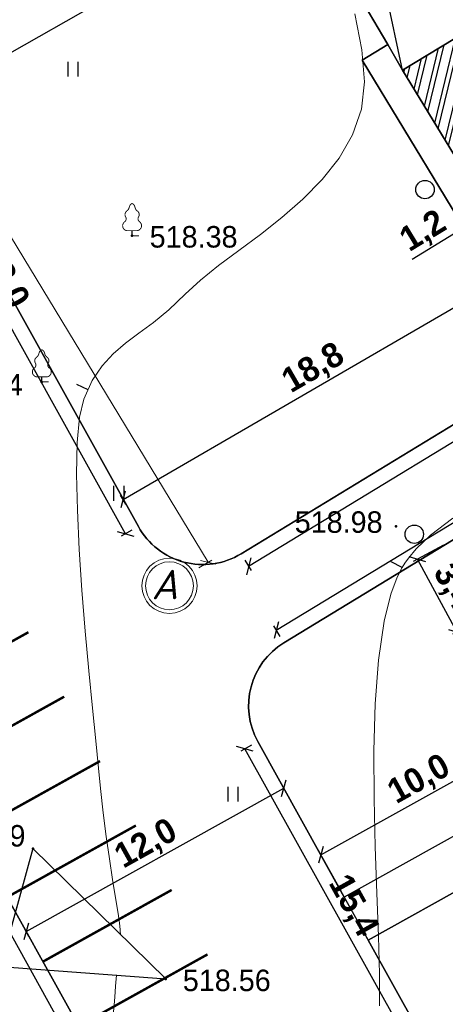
# Model space of a CAD drawing. Header units: millimetres. Extents: x 767170 to 66149698, y -983507 to 2493658.
# Tile 200 of 226: x 2790966 to 2808297, y -634917 to -594856. Entities that reach past the tile are written whole.
import ezdxf

# ---------------------------------------------------------------- set-up
doc = ezdxf.new("R2010")
doc.units = ezdxf.units.MM
for name, color, linetype in [('(004) Точки рельефа', 7, 'Continuous'), ('(022) Возд. Линии', 7, 'Continuous'), ('(031) Горизонтали', 42, 'Continuous'), ('(035) Откосы', 7, 'Continuous'), ('(036) Растительность', 7, 'Continuous'), ('(038) Деревья', 7, 'Continuous'), ('os', 3, 'Continuous'), ('YQ_DIM', 3, 'Continuous')]:
    doc.layers.add(name, color=color, linetype=linetype)
doc.layers.add('(042) Бергштрих', color=32, linetype='Continuous', lineweight=30)
doc.styles.add('BLACK', font='tahomabd.ttf')
doc.styles.add('D-431', font='txt')
doc.styles.add('FAYZXON', font='GOTHICB.TTF')
doc.styles.get("Standard").update_dxf_attribs({"font": 'isocpeui.ttf'})
doc.linetypes.add('ОТКОСЫ_НЕУКР1', pattern='A,0.5,["|",Standard,S=-1.2,R=0,X=0,Y=1.2],1,["|",Standard,S=-0.5,R=0,X=0,Y=0.5],0.5', length=2)
doc.dimstyles.new('genplan dimension', dxfattribs={"dimtxt": 1100, "dimasz": 450, "dimexe": 450, "dimexo": 0, "dimgap": 80, "dimtad": 1, "dimlfac": 0.001, "dimtxsty": 'BLACK', "dimblk": 'OBLIQUE', "dimcen": 0, "dimclrd": 186, "dimclre": 186, "dimclrt": 186, "dimadec": 1, "dimazin": 0, "dimtfac": 1, "dimtmove": 0, "dimatfit": 3, "dimldrblk": 'OBLIQUE', "dimfxl": 1, "dimlwd": 9, "dimlwe": 9, "dimarcsym": 0})
doc.dimstyles.new('MAGENTA genplan dimension', dxfattribs={"dimtxt": 1000, "dimasz": 500, "dimexe": 200, "dimexo": 300, "dimgap": 100, "dimtad": 1, "dimdec": 1, "dimlfac": 0.001, "dimzin": 1, "dimtxsty": 'FAYZXON', "dimblk": 'OBLIQUE', "dimcen": 0, "dimclrd": 142, "dimclre": 142, "dimclrt": 6, "dimadec": 0, "dimazin": 0, "dimtfac": 1, "dimtdec": 1, "dimtmove": 0, "dimatfit": 3, "dimldrblk": 'OBLIQUE', "dimfxl": 1, "dimlwd": 30, "dimlwe": 30, "dimarcsym": 0})

# ---------------------------------------------------------------- blocks, each defined once
blk = doc.blocks.new('_Oblique')
at = {"color": 0, "linetype": 'ByBlock', "lineweight": -2}
blk.add_line((-0.5, -0.5), (0.5, 0.5), dxfattribs=at)
blk = doc.blocks.new('*D1905')
at = {"color": 186, "lineweight": 9, "transparency": 16777216}
for p, q in [((-59597, -8107), (-59999, -8351)), ((-59614, -8118), (-30888, -55389)), ((-30742, -55300), (-31273, -55623))]:
    blk.add_line(p, q, dxfattribs=at)
at = {"color": 186, "lineweight": 9, "transparency": 16777216, "xscale": 450, "yscale": 450, "zscale": 450}
for p, rotation in [((-59614, -8118), 121.2865699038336), ((-30888, -55389), 301.2865699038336)]:
    blk.add_blockref('_Oblique', p, dxfattribs=dict(at, rotation=rotation))
at = {"color": 186, "transparency": 16777216, "insert": (-44586, -31349), "char_height": 1100, "attachment_point": 5, "rotation": 301.2866, "style": 'BLACK'}
blk.add_mtext('55,32', dxfattribs=at)
blk = doc.blocks.new('d')
at = {"layer": '(038) Деревья'}
blk.add_ellipse((0, 0), major_axis=(0.265, 0.265), ratio=1, start_param=5.497787, end_param=11.780972, dxfattribs=at)
blk = doc.blocks.new('I04010')
for p, q in [((-0.412273, 0.007146), (-0.412273, 1.207146)), ((0.387727, 1.207146), (0.387727, 0.007146))]:
    blk.add_line(p, q)
blk = doc.blocks.new('karagach-flat-56-flat-1')
at = {"layer": '(038) Деревья', "const_width": 0.0375}
for points in [[(0, 1.312, 0.246034), (-0.117, 1.159, 0.489079)], [(0, 1.312, -0.246034), (0.117, 1.159, -0.489079)], [(-0.208, 1.009, 0.430853), (-0.255, 0.753, 0.548276)], [(-0.208, 1.009, 0.181567), (-0.117, 1.159, 0.303004)], [(0.208, 1.009, -0.181567), (0.117, 1.159, -0.303004)], [(0.208, 1.009, -0.430853), (0.255, 0.753, -0.548276)], [(-0.315, 0.559, 0.626949), (-0.218, 0.206, 0.702465)], [(-0.315, 0.559, 0.383603), (-0.255, 0.753, 0.352912)], [(0.315, 0.559, -0.626949), (0.218, 0.206, -0.702465)], [(0.315, 0.559, -0.383603), (0.255, 0.753, -0.352912)]]:
    blk.add_lwpolyline(points, format="xyb", dxfattribs=at)
for points in [[(0, 0.206), (-0.218, 0.206)], [(0, 0), (0, 0.206)], [(0, 0.206), (0.218, 0.206)], [(0, 0), (0.281, 0)]]:
    blk.add_lwpolyline(points, dxfattribs=at)
at = {"layer": '(038) Деревья'}
blk.add_lwpolyline([(0, 0), (0, 0.206)], dxfattribs=at)
blk = doc.blocks.new('karagach-flat-51-flat-1')
at = {"layer": '(038) Деревья', "const_width": 0.0375}
for points in [[(0, 1.312, 0.246034), (-0.117, 1.159, 0.489079)], [(0, 1.312, -0.246034), (0.117, 1.159, -0.489079)], [(-0.208, 1.009, 0.430853), (-0.255, 0.753, 0.548276)], [(-0.208, 1.009, 0.181567), (-0.117, 1.159, 0.303004)], [(0.208, 1.009, -0.181567), (0.117, 1.159, -0.303004)], [(0.208, 1.009, -0.430853), (0.255, 0.753, -0.548276)], [(-0.315, 0.559, 0.626949), (-0.218, 0.206, 0.702465)], [(-0.315, 0.559, 0.383603), (-0.255, 0.753, 0.352912)], [(0.315, 0.559, -0.626949), (0.218, 0.206, -0.702465)], [(0.315, 0.559, -0.383603), (0.255, 0.753, -0.352912)]]:
    blk.add_lwpolyline(points, format="xyb", dxfattribs=at)
for points in [[(0, 0.206), (-0.218, 0.206)], [(0, 0), (0, 0.206)], [(0, 0.206), (0.218, 0.206)], [(0, 0), (0.281, 0)]]:
    blk.add_lwpolyline(points, dxfattribs=at)
at = {"layer": '(038) Деревья'}
blk.add_lwpolyline([(0, 0), (0, 0.206)], dxfattribs=at)
blk = doc.blocks.new('A$C05d28b1e')
at = {"layer": '(004) Точки рельефа', "color": 7, "linetype": 'ByBlock', "lineweight": -2}
for p in [(-137205, -6080), (-140881, -12029), (-126466, -17900), (-141243, -31017), (-135837, -36319)]:
    blk.add_point(p, dxfattribs=at)
at = {"layer": '(031) Горизонтали', "color": 42, "linetype": 'Continuous', "lineweight": 0, "ltscale": 600}
for points in [[(-137672, -34520), (-137701, -34163), (-137771, -33655), (-137874, -33016), (-137997, -32267), (-138130, -31428), (-138264, -30519), (-138388, -29561), (-138491, -28574), (-138571, -27749), (-138685, -26637), (-138820, -25298), (-138966, -23790), (-139111, -22172), (-139245, -20504), (-139355, -18844), (-139432, -17251), (-139463, -15783), (-139438, -14500), (-139345, -13461), (-139174, -12724), (-138824, -11969), (-138422, -11370), (-137971, -10881), (-137471, -10455), (-136927, -10047), (-136339, -9609), (-135711, -9095), (-135044, -8459), (-134423, -7884), (-133681, -7294), (-132855, -6679), (-131983, -6031), (-131102, -5341), (-130248, -4598), (-129460, -3795), (-128774, -2922), (-128227, -1970), (-127858, -930), (-127740, 179), (-127845, 1489), (-128131, 2942)], [(-127131, -37409), (-127134, -36126), (-127178, -34578), (-127243, -32830), (-127308, -30947), (-127354, -28993), (-127360, -27033), (-127307, -25131), (-127174, -23353), (-126942, -21762), (-126671, -20668), (-126411, -19974), (-126209, -19578), (-126098, -19403), (-125957, -19205), (-125634, -18820), (-125059, -18264), (-124144, -17566)], [(-142009, -44705), (-141456, -43799), (-140808, -42790), (-140124, -41747), (-139462, -40741), (-138882, -39839), (-138443, -39112), (-138202, -38627), (-138033, -38051), (-137944, -37533), (-137903, -37057), (-137879, -36608), (-137841, -36170)]]:
    blk.add_lwpolyline(points, dxfattribs=at)
at = {"layer": '(035) Откосы', "linetype": 'ОТКОСЫ_НЕУКР1', "ltscale": 600}
blk.add_lwpolyline([(-142566, -35818), (-135837, -36319), (-141243, -31017), (-142566, -35818)], dxfattribs=at)
at = {"layer": '(042) Бергштрих', "color": 32, "linetype": 'Continuous', "lineweight": 30, "ltscale": 600}
for p, q in [((-138999, -12347), (-139453, -12137)), ((-126209, -19578), (-126654, -19351))]:
    blk.add_line(p, q, dxfattribs=at)
at = {"layer": '(022) Возд. Линии', "xscale": 1000, "yscale": 1000, "zscale": 1000}
for name, p in [('karagach-flat-56-flat-1', (-137205, -6080)), ('karagach-flat-51-flat-1', (-140881, -12029))]:
    blk.add_blockref(name, p, dxfattribs=at)
at = {"layer": '(036) Растительность', "linetype": 'Continuous', "xscale": 500, "yscale": 500, "zscale": 500}
for p in [(-139607, 395), (-137741, -16867), (-133093, -29110)]:
    blk.add_blockref('I04010', p, dxfattribs=at)
at = {"layer": '(038) Деревья', "linetype": 'Continuous', "xscale": 1000, "yscale": 1000, "zscale": 1000}
for p in [(-125279, -4202), (-125715, -18226)]:
    blk.add_blockref('d', p, dxfattribs=at)
at = {"layer": '(004) Точки рельефа', "linetype": 'ByBlock', "char_height": 875, "attachment_point": 4, "style": 'D-431'}
for s, insert in [('518.38', (-136490, -6131)), ('518.44', (-145236, -12147)), ('518.98', (-130585, -17737)), ('518.39', (-145125, -30502)), ('518.56', (-135140, -36384))]:
    blk.add_mtext(s, dxfattribs=dict(at, insert=insert))
blk = doc.blocks.new('*U405')
at = {"color": 7, "true_color": 0xffffff, "const_width": 100}
blk.add_lwpolyline([(-3000, 0), (3000, 0)], dxfattribs=at)
blk = doc.blocks.new('*U406')
at = {"color": 0, "linetype": 'ByBlock', "lineweight": -2, "transparency": 16777216}
for p in [(0, 30000), (0, 27000), (0, 24000), (0, 21000), (0, 18000), (0, 15000), (0, 12000), (0, 9000), (0, 6000), (0, 3000), (0, 0)]:
    blk.add_blockref('*U405', p, dxfattribs=at)
blk = doc.blocks.new('*D1626')
at = {"layer": 'YQ_DIM', "color": 142, "lineweight": 30, "transparency": 16777216}
for p, q in [((2777066, -607111), (2776629, -607354)), ((2794305, -638716), (2776803, -607256)), ((2794567, -638570), (2794130, -638813))]:
    blk.add_line(p, q, dxfattribs=at)
at = {"layer": 'YQ_DIM', "color": 142, "lineweight": 30, "transparency": 16777216, "xscale": 500, "yscale": 500, "zscale": 500}
for p, rotation in [((2776803, -607256), 119.0884551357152), ((2794305, -638716), 299.0884551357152)]:
    blk.add_blockref('_Oblique', p, dxfattribs=dict(at, rotation=rotation))
at = {"layer": 'YQ_DIM', "color": 6, "transparency": 16777216, "insert": (2786162, -622648), "char_height": 1000, "attachment_point": 5, "rotation": 299.0885, "style": 'FAYZXON'}
blk.add_mtext('36,0', dxfattribs=at)
blk = doc.blocks.new('*D1652')
at = {"layer": 'YQ_DIM', "color": 142, "lineweight": 30, "transparency": 16777216}
for p, q in [((2801415, -619692), (2828542, -603208)), ((2828698, -603464), (2828438, -603037)), ((2801571, -619948), (2801311, -619521))]:
    blk.add_line(p, q, dxfattribs=at)
at = {"layer": 'YQ_DIM', "color": 142, "lineweight": 30, "transparency": 16777216, "xscale": 500, "yscale": 500, "zscale": 500}
for p, rotation in [((2828542, -603208), 31.28656990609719), ((2801415, -619692), 211.2865699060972)]:
    blk.add_blockref('_Oblique', p, dxfattribs=dict(at, rotation=rotation))
at = {"layer": 'YQ_DIM', "color": 6, "transparency": 16777216, "insert": (2814617, -610856), "char_height": 1000, "attachment_point": 5, "rotation": 31.2866, "style": 'FAYZXON'}
blk.add_mtext('31,7', dxfattribs=at)
blk = doc.blocks.new('*D1654')
at = {"layer": 'YQ_DIM', "color": 142, "lineweight": 30, "transparency": 16777216}
for p, q in [((2800401, -624373), (2799964, -624616)), ((2807648, -638016), (2800139, -624519)), ((2807910, -637870), (2807473, -638114))]:
    blk.add_line(p, q, dxfattribs=at)
at = {"layer": 'YQ_DIM', "color": 142, "lineweight": 30, "transparency": 16777216, "xscale": 500, "yscale": 500, "zscale": 500}
for p, rotation in [((2800139, -624519), 119.0884551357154), ((2807648, -638016), 299.0884551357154)]:
    blk.add_blockref('_Oblique', p, dxfattribs=dict(at, rotation=rotation))
at = {"layer": 'YQ_DIM', "color": 6, "transparency": 16777216, "insert": (2804501, -630929), "char_height": 1000, "attachment_point": 5, "rotation": 299.0885, "style": 'FAYZXON'}
blk.add_mtext('15,4', dxfattribs=at)
blk = doc.blocks.new('*D1567')
at = {"layer": 'YQ_DIM', "color": 142, "lineweight": 30, "transparency": 16777216}
for p, q in [((2784343, -595508), (2783906, -595751)), ((2795274, -615773), (2784080, -595654)), ((2795536, -615628), (2795099, -615871))]:
    blk.add_line(p, q, dxfattribs=at)
at = {"layer": 'YQ_DIM', "color": 142, "lineweight": 30, "transparency": 16777216, "xscale": 500, "yscale": 500, "zscale": 500}
for p, rotation in [((2784080, -595654), 119.0884551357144), ((2795274, -615773), 299.0884551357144)]:
    blk.add_blockref('_Oblique', p, dxfattribs=dict(at, rotation=rotation))
at = {"layer": 'YQ_DIM', "color": 6, "transparency": 16777216, "insert": (2790285, -605376), "char_height": 1000, "attachment_point": 5, "rotation": 299.0885, "style": 'FAYZXON'}
blk.add_mtext('23,0', dxfattribs=at)
blk = doc.blocks.new('*D1569')
at = {"layer": 'YQ_DIM', "color": 142, "lineweight": 30, "transparency": 16777216}
for p, q in [((2838184, -594071), (2800289, -617100)), ((2838028, -593815), (2838288, -594242)), ((2800133, -616843), (2800393, -617271))]:
    blk.add_line(p, q, dxfattribs=at)
at = {"layer": 'YQ_DIM', "color": 142, "lineweight": 30, "transparency": 16777216, "xscale": 500, "yscale": 500, "zscale": 500}
for p, rotation in [((2838184, -594071), 31.28656990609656), ((2800289, -617100), 211.2865699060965)]:
    blk.add_blockref('_Oblique', p, dxfattribs=dict(at, rotation=rotation))
at = {"layer": 'YQ_DIM', "color": 6, "transparency": 16777216, "insert": (2818876, -604992), "char_height": 1000, "attachment_point": 5, "rotation": 31.2866, "style": 'FAYZXON'}
blk.add_mtext('44,3', dxfattribs=at)
blk = doc.blocks.new('*D1730')
at = {"color": 142, "lineweight": 30, "transparency": 16777216}
for p, q in [((2810080, -602704), (2809055, -603327)), ((2810028, -602618), (2809976, -602533)), ((2809003, -603241), (2808951, -603156)), ((2809055, -603327), (2806941, -604611))]:
    blk.add_line(p, q, dxfattribs=at)
at = {"color": 142, "lineweight": 30, "transparency": 16777216, "xscale": 500, "yscale": 500, "zscale": 500}
for p, rotation in [((2810080, -602704), 31.28656990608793), ((2809055, -603327), 211.2865699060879)]:
    blk.add_blockref('_Oblique', p, dxfattribs=dict(at, rotation=rotation))
at = {"color": 6, "transparency": 16777216, "insert": (2807423, -603505), "char_height": 1000, "attachment_point": 5, "rotation": 31.2866, "style": 'FAYZXON'}
blk.add_mtext('1,2', dxfattribs=at)
blk = doc.blocks.new('*D1736')
at = {"color": 142, "lineweight": 30, "transparency": 16777216}
for p, q in [((2803230, -628840), (2811948, -623990)), ((2812755, -625441), (2811851, -623815)), ((2804037, -630291), (2803132, -628665))]:
    blk.add_line(p, q, dxfattribs=at)
at = {"color": 142, "lineweight": 30, "transparency": 16777216, "xscale": 500, "yscale": 500, "zscale": 500}
for p, rotation in [((2811948, -623990), 29.08845513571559), ((2803230, -628840), 209.0884551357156)]:
    blk.add_blockref('_Oblique', p, dxfattribs=dict(at, rotation=rotation))
at = {"color": 6, "transparency": 16777216, "insert": (2807251, -625807), "char_height": 1000, "attachment_point": 5, "rotation": 29.0885, "style": 'FAYZXON'}
blk.add_mtext('10,0', dxfattribs=at)
blk = doc.blocks.new('*D1749')
at = {"color": 142, "lineweight": 30, "transparency": 16777216}
for p, q in [((2808225, -616238), (2806992, -616900)), ((2808759, -619764), (2807168, -616806)), ((2808952, -619660), (2808583, -619858))]:
    blk.add_line(p, q, dxfattribs=at)
at = {"color": 142, "lineweight": 30, "transparency": 16777216, "xscale": 500, "yscale": 500, "zscale": 500}
for p, rotation in [((2807168, -616806), 118.2737704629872), ((2808759, -619764), 298.2737704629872)]:
    blk.add_blockref('_Oblique', p, dxfattribs=dict(at, rotation=rotation))
at = {"color": 6, "transparency": 16777216, "insert": (2808576, -617955), "char_height": 1000, "attachment_point": 5, "rotation": 298.2738, "style": 'FAYZXON'}
blk.add_mtext('3,4', dxfattribs=at)
blk = doc.blocks.new('*D1773')
at = {"color": 142, "lineweight": 30, "transparency": 16777216}
for p, q in [((2791231, -631955), (2801717, -626121)), ((2801831, -626326), (2801620, -625946)), ((2791345, -632160), (2791133, -631780))]:
    blk.add_line(p, q, dxfattribs=at)
at = {"color": 142, "lineweight": 30, "transparency": 16777216, "xscale": 500, "yscale": 500, "zscale": 500}
for p, rotation in [((2801717, -626121), 29.08845513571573), ((2791231, -631955), 209.0884551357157)]:
    blk.add_blockref('_Oblique', p, dxfattribs=dict(at, rotation=rotation))
at = {"color": 6, "transparency": 16777216, "insert": (2796136, -628431), "char_height": 1000, "attachment_point": 5, "rotation": 29.0885, "style": 'FAYZXON'}
blk.add_mtext('12,0', dxfattribs=at)
blk = doc.blocks.new('*D1797')
at = {"color": 142, "lineweight": 30, "transparency": 16777216}
for p, q in [((2802004, -589194), (2802326, -589762)), ((2786399, -598573), (2802227, -589588)), ((2786175, -598179), (2786497, -598747))]:
    blk.add_line(p, q, dxfattribs=at)
at = {"color": 142, "lineweight": 30, "transparency": 16777216, "xscale": 500, "yscale": 500, "zscale": 500}
for p, rotation in [((2802227, -589588), 29.57948856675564), ((2786399, -598573), 209.5794885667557)]:
    blk.add_blockref('_Oblique', p, dxfattribs=dict(at, rotation=rotation))
at = {"color": 6, "transparency": 16777216, "insert": (2793970, -593476), "char_height": 1000, "attachment_point": 5, "rotation": 29.5795, "style": 'FAYZXON'}
blk.add_mtext('18,2', dxfattribs=at)
blk = doc.blocks.new('*D1798')
at = {"color": 142, "lineweight": 30, "transparency": 16777216}
for p, q in [((2811518, -605158), (2811308, -604797)), ((2795175, -614380), (2811409, -604970)), ((2795284, -614569), (2795074, -614207))]:
    blk.add_line(p, q, dxfattribs=at)
at = {"color": 142, "lineweight": 30, "transparency": 16777216, "xscale": 500, "yscale": 500, "zscale": 500}
for p, rotation in [((2811409, -604970), 30.09939656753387), ((2795175, -614380), 210.0993965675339)]:
    blk.add_blockref('_Oblique', p, dxfattribs=dict(at, rotation=rotation))
at = {"color": 6, "transparency": 16777216, "insert": (2802943, -609074), "char_height": 1000, "attachment_point": 5, "rotation": 30.0994, "style": 'FAYZXON'}
blk.add_mtext('18,8', dxfattribs=at)
blk = doc.blocks.new('A$C2cdd6916')
h = blk.add_hatch()
h.set_pattern_fill('ANSI32', color=1, scale=60, angle=31.2865699)
h.set_pattern_definition([(76.28657, (-422045.4, -371330.9), (-555.2086, 135.48314), []), (76.28657, (-421815.2, -371191), (-555.2086, 135.48314), [])])
edge = h.paths.add_edge_path()
edge.add_line((12558.278, 1671.303), (13156.485, 2034.826))
edge.add_line((13156.485, 2034.826), (12076.302, 3812.354))
edge.add_arc((12013.983, 3914.903), 120, 121.2865699, 301.2865699, ccw=False)
edge.add_line((11951.665, 4017.453), (10456.027, 6478.645))
edge.add_line((10456.027, 6478.645), (9857.821, 6115.122))
edge.add_line((9857.821, 6115.122), (7572.818, 9875.277))
edge.add_line((7572.818, 9875.277), (28168.21, 22390.86))
edge.add_line((28168.21, 22390.86), (26610.253, 24954.602))
edge.add_line((26610.253, 24954.602), (1656.5, 9790.492))
edge.add_line((1656.5, 9790.492), (3006.729, 7568.583))
edge.add_line((3006.729, 7568.583), (4032.226, 8191.765))
edge.add_line((4032.226, 8191.765), (6524.956, 4089.779))
edge.add_line((6524.956, 4089.779), (7294.079, 4557.166))
edge.add_line((7294.079, 4557.166), (9994.537, 113.347))
edge.add_line((9994.537, 113.347), (9225.414, -354.04))
edge.add_line((9225.414, -354.04), (11718.144, -4456.027))
edge.add_line((11718.144, -4456.027), (10692.648, -5079.21))
edge.add_line((10692.648, -5079.21), (12042.877, -7301.119))
edge.add_line((12042.877, -7301.119), (16401.238, -4652.593))
edge.add_line((16401.238, -4652.593), (12558.278, 1671.303))
edge = h.paths.add_edge_path()
edge.add_line((-3935.127, -8351.55), (-4704.249, -8818.937))
edge.add_line((-4704.249, -8818.937), (-7404.707, -4375.118))
edge.add_line((-7404.707, -4375.118), (-6635.585, -3907.731))
edge.add_line((-6635.585, -3907.731), (-9128.315, 194.256))
edge.add_line((-9128.315, 194.256), (-8102.818, 817.438))
edge.add_line((-8102.818, 817.438), (-9453.047, 3039.348))
edge.add_line((-9453.047, 3039.348), (-34406.8, -12124.761))
edge.add_line((-34406.8, -12124.761), (-32848.844, -14688.503))
edge.add_line((-32848.844, -14688.503), (-12253.452, -2172.92))
edge.add_line((-12253.452, -2172.92), (-9968.449, -5933.074))
edge.add_line((-9968.449, -5933.074), (-10566.655, -6296.598))
edge.add_line((-10566.655, -6296.598), (-9071.017, -8757.79))
edge.add_arc((-9008.699, -8860.339), 120, -58.7134301, 121.2865699, ccw=False)
edge.add_line((-8946.381, -8962.889), (-7866.197, -10740.417))
edge.add_line((-7866.197, -10740.417), (-7267.991, -10376.893))
edge.add_line((-7267.991, -10376.893), (-3425.032, -16700.79))
edge.add_line((-3425.032, -16700.79), (933.329, -14052.264))
edge.add_line((933.329, -14052.264), (-416.9, -11830.354))
edge.add_line((-416.9, -11830.354), (-1442.396, -12453.537))
edge.add_line((-1442.396, -12453.537), (-3935.127, -8351.55))
h.paths.add_polyline_path([(41974.214, 4100.856), (35137.569, -53.694), (35345.297, -395.527), (35174.381, -499.39), (36005.291, -1866.719), (36518.039, -1555.128), (38283.723, -4460.702), (37770.975, -4772.293), (38601.885, -6139.622), (38772.801, -6035.759), (38980.529, -6377.591), (45817.173, -2223.04)])
h.paths.add_polyline_path([(-15440.46, -33129.712), (-14927.712, -32818.121), (-15758.622, -31450.792), (-15929.538, -31554.655), (-16137.265, -31212.823), (-22973.91, -35367.374), (-19130.951, -41691.27), (-12294.306, -37536.72), (-12502.034, -37194.887), (-12331.118, -37091.024), (-13162.028, -35723.695), (-13674.776, -36035.286)])
h.paths.add_polyline_path([(22981.424, -31078.171), (16999.36, -34713.402), (12844.81, -27876.758), (18826.874, -24241.526)])
h.paths.add_polyline_path([(31886.288, 23012.063), (28895.256, 21194.447), (28168.21, 22390.86), (31159.242, 24208.476)])
h.paths.add_polyline_path([(-35112.829, -17702.532), (-32121.797, -15884.916), (-32848.844, -14688.503), (-35839.876, -16506.119)])
blk.add_lwpolyline([(-15440.46, -33129.712), (-14927.712, -32818.121), (-15758.622, -31450.792), (-15929.538, -31554.655), (-16137.265, -31212.823), (-22973.91, -35367.374), (-19130.951, -41691.27), (-12294.306, -37536.72), (-12502.034, -37194.887), (-12331.118, -37091.024), (-13162.028, -35723.695), (-13674.776, -36035.286)], close=True)
at = {"layer": 'os', "color": 0, "lineweight": 0}
for radius in [1125, 975]:
    blk.add_circle((-32467.415, -56348.608), radius, dxfattribs=at)
at = {"ltscale": 50}
blk.add_text('A', height=1200, dxfattribs=at).set_placement((-33201.633, -56896.867))
dim = blk.add_linear_dim(base=(-30888.110056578, -55388.882923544), p1=(-59597.220211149, -8107.421278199), p2=(-30741.657936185, -55299.885650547), angle=121.286569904, dimstyle='genplan dimension')
dim.commit()
dim.dimension.update_dxf_attribs({"geometry": '*D1905', "text_midpoint": (-44586.204274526, -31349.228369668)})

msp = doc.modelspace()

# ---------------------------------------------------------------- block references
msp.add_blockref('A$C2cdd6916', (2829531.98, -561540.58, -3656))

# ---------------------------------------------------------------- next in the draw order: block references
at = {"color": 5, "lineweight": 50}
msp.add_blockref('A$C05d28b1e', (2932748.06, -597565.05), dxfattribs=at)

# ---------------------------------------------------------------- next in the draw order: linework, layer by layer
for points in [[(2883781.47, -563153.68, -0.41308244), (2882684.71, -567243.61), (2854161.64, -583777.46), (2857816.03, -589791.04), (2856690.95, -590430.89), (2865866.46, -606564.75, -0.4211503), (2864679.74, -610689.91), (2848745.31, -619260.31, -0.41421356), (2844682.17, -618039.28), (2836159.36, -602193.32, -0.40491155), (2837296.93, -598176.79), (2839797.86, -596727.09), (2837872.49, -593558.75), (2813410.69, -608423.9), (2799977.64, -616587.01, -0.42549526), (2795798.07, -615481.75), (2784604.8, -595361.87, -0.40656026)], [(2804182.85, -630553.37), (2800663.25, -624226.89, -0.40302103), (2801726.9, -620204.67), (2828853.32, -603720.26, -0.42969994), (2833053.35, -604862.94), (2836864.43, -611948.65)], [(2804182.85, -630553.37), (2800663.25, -624226.89, -0.40302103), (2801726.9, -620204.67), (2828853.32, -603720.26, -0.42970006), (2833053.35, -604862.94), (2836864.43, -611948.65)], [(2836864.43, -611948.65), (2833053.35, -604862.94, 0.42970006), (2828853.32, -603720.26), (2801726.9, -620204.67, 0.40302103), (2800663.25, -624226.89), (2804182.85, -630553.37)], [(2804182.85, -630553.37), (2800663.25, -624226.89, -0.40302103), (2801726.9, -620204.67), (2828853.32, -603720.26, -0.42970006), (2833053.35, -604862.94), (2836864.43, -611948.65)], [(2804182.85, -630553.37), (2800663.25, -624226.89, -0.40302103), (2801726.9, -620204.67), (2828853.32, -603720.26, -0.42970006), (2833053.35, -604862.94), (2836864.43, -611948.65)], [(2804182.85, -630553.37), (2800663.25, -624226.89, -0.40302103), (2801726.9, -620204.67), (2828853.32, -603720.26, -0.42970006), (2833053.35, -604862.94), (2836864.43, -611948.65)], [(2836864.43, -611948.65), (2833053.35, -604862.94, 0.42970006), (2828853.32, -603720.26), (2801726.9, -620204.67, 0.40302103), (2800663.25, -624226.89), (2804182.85, -630553.37)], [(2836864.43, -611948.65), (2833053.35, -604862.94, 0.42970006), (2828853.32, -603720.26), (2801726.9, -620204.67, 0.40302103), (2800663.25, -624226.89), (2804182.85, -630553.37)], [(2837811.8, -613710.03), (2841159.4, -619934.02, -0.41421356), (2839938.37, -623997.16), (2812215.1, -638908.24, -0.41005504), (2808172.43, -637724.63), (2805155.17, -632301.11)], [(2837811.8, -613710.03), (2841159.4, -619934.02, -0.41421356), (2839938.37, -623997.16), (2812215.1, -638908.24, -0.41005504), (2808172.43, -637724.63), (2805155.17, -632301.11)], [(2805155.17, -632301.11), (2808172.43, -637724.63, 0.41005504), (2812215.1, -638908.24), (2839938.37, -623997.16, 0.41421356), (2841159.4, -619934.02), (2837811.8, -613710.03)], [(2837811.8, -613710.03), (2841159.4, -619934.02, -0.41421356), (2839938.37, -623997.16), (2812215.1, -638908.24, -0.41005504), (2808172.43, -637724.63), (2805155.17, -632301.11)], [(2837811.8, -613710.03), (2841159.4, -619934.02, -0.41421356), (2839938.37, -623997.16), (2812215.1, -638908.24, -0.41005504), (2808172.43, -637724.63), (2805155.17, -632301.11)], [(2837811.8, -613710.03), (2841159.4, -619934.02, -0.41421356), (2839938.37, -623997.16), (2812215.1, -638908.24, -0.41005504), (2808172.43, -637724.63), (2805155.17, -632301.11)], [(2805155.17, -632301.11), (2808172.43, -637724.63, 0.41005504), (2812215.1, -638908.24), (2839938.37, -623997.16, 0.41421356), (2841159.4, -619934.02), (2837811.8, -613710.03)], [(2805155.17, -632301.11), (2808172.43, -637724.63, 0.41005504), (2812215.1, -638908.24), (2839938.37, -623997.16, 0.41421356), (2841159.4, -619934.02), (2837811.8, -613710.03)], [(2795798.07, -615481.75, 0.42549538), (2799977.64, -616587.01)], [(2800663.25, -624226.89, -0.40302103), (2801726.9, -620204.67)]]:
    msp.add_lwpolyline(points, format="xyb")
for points in [[(2813410.69, -608423.9), (2811002.96, -604270.26), (2809998.72, -604880.53), (2804909.39, -596505.64), (2805956.14, -595869.54), (2800240.47, -586200.87, 0.39307267), (2796322.96, -585040.94), (2785699.76, -591320.89, 0.40656026), (2784604.8, -595361.87), (2795798.07, -615481.75, 0.42549538), (2799977.64, -616587.01)], [(2801111.68, -639142.48, 0.48309225), (2796768.68, -637345.22), (2794829.51, -638424.04), (2777327.78, -606964.71), (2779949.39, -605506.23, 0.41421356), (2781112.52, -601426.14), (2779394.17, -598337.4, 0.42549538), (2775214.6, -597232.14), (2763296.52, -604474.62, -0.37475214), (2754229.9, -602908.45), (2809545.14, -686990.45), (2846931.78, -738360.79), (2847915.34, -737503.02), (2827182.73, -709015.8), (2806747.37, -658886.99)], [(2801726.9, -620204.67), (2828853.32, -603720.26, -0.42969994), (2833053.35, -604862.94), (2836864.43, -611948.65), (2827849.42, -616797.41), (2824164.99, -610612.66), (2809216.51, -619517.89), (2812901.22, -625703.09), (2804182.85, -630553.37), (2800663.25, -624226.89, -0.40302103)], [(2839938.37, -623997.16), (2812215.1, -638908.24, -0.41005504), (2808172.43, -637724.63), (2805155.17, -632301.11), (2813925.25, -627422.06), (2817609.96, -633607.26), (2832558.43, -624702.02), (2828873.99, -618517.27), (2837811.8, -613710.03), (2841159.4, -619934.02, -0.41421356)]]:
    msp.add_lwpolyline(points, format="xyb", close=True)
at = {"lineweight": 30}
for points in [[(2805956.14, -595869.54), (2800240.47, -586200.87)], [(2806558.07, -596907.95), (2805218.84, -590651.8), (2809997.9, -594817.61)], [(2795798.07, -615481.75), (2784604.8, -595361.87)], [(2784604.8, -595361.87), (2795798.07, -615481.75)], [(2805956.14, -595869.54), (2804909.39, -596505.64)], [(2804909.39, -596505.64), (2805956.14, -595869.54)], [(2806558.07, -596907.95), (2805956.14, -595869.54)], [(2804909.39, -596505.64), (2809998.72, -604880.53)], [(2809998.72, -604880.53), (2804909.39, -596505.64)], [(2810401.03, -603231.85), (2806558.07, -596907.95)], [(2801726.9, -620204.67), (2828853.32, -603720.26)], [(2801726.9, -620204.67), (2828853.32, -603720.26)], [(2777327.78, -606964.71), (2794829.51, -638424.04)], [(2794829.51, -638424.04), (2777327.78, -606964.71)], [(2813410.69, -608423.9), (2799977.64, -616587.01)], [(2799977.64, -616587.01), (2813410.69, -608423.9)], [(2808172.43, -637724.63), (2800663.25, -624226.89)], [(2804182.85, -630553.37), (2800663.25, -624226.89)], [(2812901.22, -625703.09), (2804182.85, -630553.37)], [(2805155.17, -632301.11), (2813925.25, -627422.06)], [(2808172.43, -637724.63), (2805155.17, -632301.11)]]:
    msp.add_lwpolyline(points, dxfattribs=at)
for points in [[(2806931.45, -589659.06), (2803470.69, -591665.14), (2805956.14, -595869.54), (2806558.07, -596907.95), (2809997.9, -594817.61), (2809374.72, -593792.11)], [(2806558.07, -596907.95), (2813394.72, -592753.4), (2817237.68, -599077.3), (2810401.03, -603231.85)], [(2806558.07, -596907.95), (2805956.14, -595869.54), (2804909.39, -596505.64), (2809998.72, -604880.53), (2811002.96, -604270.26), (2810401.03, -603231.85)], [(2810401.03, -603231.85), (2806558.07, -596907.95), (2805956.14, -595869.54), (2804909.39, -596505.64), (2809998.72, -604880.53), (2811002.96, -604270.26)], [(2832558.43, -624702.02), (2828873.99, -618517.27), (2837811.8, -613710.03), (2836864.43, -611948.65), (2827849.42, -616797.41), (2824164.99, -610612.66), (2809216.51, -619517.89), (2812901.22, -625703.09), (2804182.85, -630553.37), (2805155.17, -632301.11), (2813925.25, -627422.06), (2817609.96, -633607.26)]]:
    msp.add_lwpolyline(points, close=True)
for points in [[(2784604.8, -595361.87), (2795798.07, -615481.75)], [(2801726.9, -620204.67), (2828853.32, -603720.26)], [(2794829.51, -638424.04), (2777327.78, -606964.71)], [(2777327.78, -606964.71), (2794829.51, -638424.04)], [(2794829.51, -638424.04), (2777327.78, -606964.71)], [(2799977.64, -616587.01), (2813410.69, -608423.9)], [(2804182.85, -630553.37), (2800663.25, -624226.89)], [(2812901.22, -625703.09), (2804182.85, -630553.37)], [(2813925.25, -627422.06), (2805155.17, -632301.11)], [(2808172.43, -637724.63), (2805155.17, -632301.11)]]:
    msp.add_lwpolyline(points)
for points in [[(2777327.78, -606964.71), (2794829.51, -638424.04), (2796768.68, -637345.22, -0.48309225), (2801111.68, -639142.48), (2806747.37, -658886.99)], [(2799977.64, -616587.01, -0.42549526), (2795798.07, -615481.75)], [(2795798.07, -615481.75, 0.42549538), (2799977.64, -616587.01)], [(2800663.25, -624226.89, -0.40302103), (2801726.9, -620204.67)], [(2800663.25, -624226.89, -0.40302103), (2801726.9, -620204.67)]]:
    msp.add_lwpolyline(points, format="xyb", dxfattribs=at)

# ---------------------------------------------------------------- next in the draw order: block references
at = {"rotation": 29.08845513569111}
msp.add_blockref('*U406', (2795992.65, -634343.95), dxfattribs=at)

# ---------------------------------------------------------------- next in the draw order: dimensions: what is measured, and where the dimension line sits
for p1, p2, distance, picture, middle in [((2786026.63, -597917.61), (2801855.58, -588933.01), -753.36, '*D1797', (2793969.83, -593475.91)), ((2810183.82, -602874.41), (2809158.33, -603497.6), -199.82, '*D1730', (2807423.23, -603504.71)), ((2795434.48, -614828.2), (2811668.28, -605418.02), 517.85, '*D1798', (2802943.05, -609073.66)), ((2804182.85, -630553.37), (2812901.22, -625703.09), 1960.74, '*D1736', (2807250.84, -625807.31)), ((2791490.59, -632422.32), (2801977.03, -626588.41), 534.81, '*D1773', (2796135.84, -628430.52))]:
    dim = msp.add_aligned_dim(p1=p1, p2=p2, distance=distance, dimstyle='MAGENTA genplan dimension')
    dim.commit()
    dim.dimension.update_dxf_attribs({"geometry": picture, "text_midpoint": middle})
dim = msp.add_linear_dim(base=(2807168.4, -616805.72), p1=(2809216.51, -619517.89), p2=(2808488.81, -616095.53), angle=118.27377, dimstyle='MAGENTA genplan dimension', override={"dimtmove": 1})
dim.commit()
dim.dimension.update_dxf_attribs({"geometry": '*D1749', "text_midpoint": (2808576.13, -617955.45)})
at = {"layer": 'YQ_DIM'}
for p1, p2, picture, middle in [((2837872.49, -593558.75), (2799977.64, -616587.01), '*D1569', (2818875.64, -604991.55)), ((2795798.07, -615481.75), (2784604.8, -595361.87), '*D1567', (2790284.61, -605375.54)), ((2801726.9, -620204.67), (2828853.32, -603720.26), '*D1652', (2814617.5, -610855.63)), ((2794829.51, -638424.04), (2777327.78, -606964.71), '*D1626', (2786161.82, -622648.1)), ((2808172.43, -637724.63), (2800663.25, -624226.89), '*D1654', (2804501.01, -630929.49))]:
    dim = msp.add_aligned_dim(p1=p1, p2=p2, distance=600, dimstyle='MAGENTA genplan dimension', dxfattribs=at)
    dim.commit()
    dim.dimension.update_dxf_attribs({"geometry": picture, "text_midpoint": middle})

doc.saveas('drawing.dxf')
